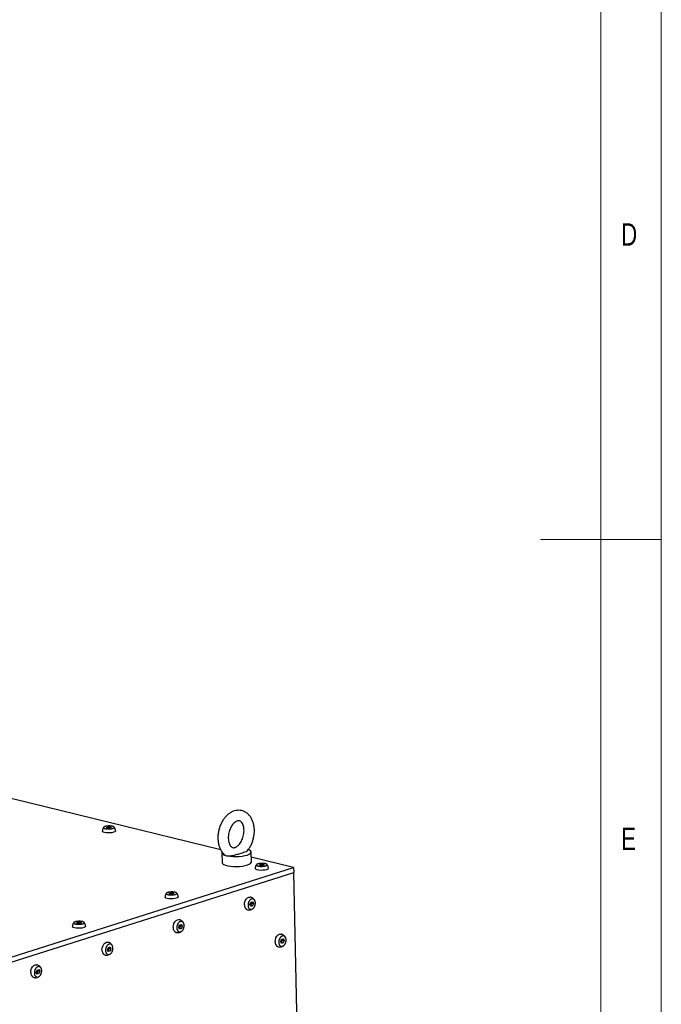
# Model space of a CAD drawing. Header units: millimetres. Extents: x 5 to 595, y 5 to 415.
# Tile 47 of 68: x 536 to 589, y 172 to 253. Entities that reach past the tile are written whole.
import ezdxf

# ---------------------------------------------------------------- set-up
doc = ezdxf.new("R2010")
doc.units = ezdxf.units.MM
doc.layers.add('NOTES', color=6, linetype='Continuous')
doc.layers.add('TRAIT-FORT', color=4, linetype='Continuous', lineweight=25)
doc.styles.add('SLDTEXTSTYLE0', font='TXT', dxfattribs={"width": 0.75})

msp = doc.modelspace()

# ---------------------------------------------------------------- linework, layer by layer
at = {"color": 7, "linetype": 'Continuous', "lineweight": 18}
for p, q in [((589, 5), (589, 415)), ((584, 10), (584, 410)), ((589, 210), (579, 210))]:
    msp.add_line(p, q, dxfattribs=at)
at = {"layer": 'TRAIT-FORT', "color": 4, "linetype": 'Continuous', "lineweight": 25}
for p, q in [((552.5443, 184.3361), (470.5678, 204.3804)), ((543.0888, 186.1924), (543.2326, 186.2368)), ((543.1448, 186.138), (543.0888, 186.1924)), ((543.3447, 186.128), (543.1448, 186.138)), ((543.2326, 186.2368), (543.4325, 186.2268)), ((543.235, 186.1335), (543.2326, 186.2368)), ((543.4885, 186.1724), (543.3447, 186.128)), ((543.4325, 186.2268), (543.4885, 186.1724)), ((543.4341, 186.1556), (543.4325, 186.2268)), ((552.6395, 184.0897), (552.6582, 183.2671)), ((555.0861, 183.3223), (555.0674, 184.1449)), ((558.5708, 182.8625), (555.0771, 183.7168)), ((533.4276, 174.8958), (558.5708, 182.8625)), ((555.7393, 183.0992), (555.8831, 183.1436)), ((555.7953, 183.0448), (555.7393, 183.0992)), ((555.9951, 183.0348), (555.7953, 183.0448)), ((555.8831, 183.1436), (556.0829, 183.1336)), ((555.8855, 183.0403), (555.8831, 183.1436)), ((556.1389, 183.0792), (555.9951, 183.0348)), ((556.0829, 183.1336), (556.1389, 183.0792)), ((556.0845, 183.0624), (556.0829, 183.1336)), ((558.5708, 182.8625), (558.5801, 182.4512)), ((533.4369, 174.4845), (558.5801, 182.4512)), ((560.1391, 113.9004), (558.5801, 182.4512)), ((548.2749, 180.7341), (548.4187, 180.7785)), ((548.3309, 180.6797), (548.2749, 180.7341)), ((548.5307, 180.6696), (548.3309, 180.6797)), ((548.4187, 180.7785), (548.6185, 180.7685)), ((548.4211, 180.6751), (548.4187, 180.7785)), ((548.6745, 180.714), (548.5307, 180.6696)), ((548.6185, 180.7685), (548.6745, 180.714)), ((548.6202, 180.6973), (548.6185, 180.7685)), ((555.0325, 179.9908), (555.1742, 180.0357)), ((555.1742, 180.0357), (555.249, 179.8868)), ((554.9655, 179.797), (555.0325, 179.9908)), ((555.0402, 179.648), (554.9655, 179.797)), ((555.006, 179.7163), (555.0472, 179.7259)), ((555.182, 179.6929), (555.0402, 179.648)), ((555.182, 179.6929), (555.0472, 179.7259)), ((555.1142, 179.9197), (555.0637, 180.0007)), ((555.1142, 179.9197), (555.249, 179.8868)), ((555.249, 179.8868), (555.182, 179.6929)), ((540.6141, 178.3067), (540.7579, 178.3511)), ((540.6701, 178.2523), (540.6141, 178.3067)), ((540.8699, 178.2423), (540.6701, 178.2523)), ((540.7579, 178.3511), (540.9577, 178.3411)), ((540.7602, 178.2478), (540.7579, 178.3511)), ((541.0137, 178.2867), (540.8699, 178.2423)), ((540.9577, 178.3411), (541.0137, 178.2867)), ((540.9593, 178.2699), (540.9577, 178.3411)), ((549.0725, 177.9298), (549.1395, 178.1236)), ((549.1473, 177.7808), (549.0725, 177.9298)), ((549.113, 177.8491), (549.1543, 177.8587)), ((549.1395, 178.1236), (549.2813, 178.1685)), ((549.2891, 177.8257), (549.1473, 177.7808)), ((549.2891, 177.8257), (549.1543, 177.8587)), ((549.2213, 178.0525), (549.1707, 178.1335)), ((549.2213, 178.0525), (549.3561, 178.0196)), ((549.2813, 178.1685), (549.3561, 178.0196)), ((549.3561, 178.0196), (549.2891, 177.8257)), ((557.5082, 176.7361), (557.5752, 176.93)), ((557.5752, 176.93), (557.7169, 176.9749)), ((557.6569, 176.8589), (557.6064, 176.9398)), ((557.6569, 176.8589), (557.7917, 176.8259)), ((557.7169, 176.9749), (557.7917, 176.8259)), ((557.7917, 176.8259), (557.7247, 176.6321)), ((543.1796, 176.0626), (543.2466, 176.2564)), ((543.2544, 175.9136), (543.1796, 176.0626)), ((543.2201, 175.9819), (543.2613, 175.9915)), ((543.2466, 176.2564), (543.3884, 176.3013)), ((543.3961, 175.9585), (543.2544, 175.9136)), ((543.3961, 175.9585), (543.2613, 175.9915)), ((543.3283, 176.1853), (543.2778, 176.2663)), ((543.3283, 176.1853), (543.4631, 176.1523)), ((543.3884, 176.3013), (543.4631, 176.1523)), ((543.4631, 176.1523), (543.3961, 175.9585)), ((557.5829, 176.5872), (557.5082, 176.7361)), ((557.5487, 176.6555), (557.5899, 176.6651)), ((557.7247, 176.6321), (557.5829, 176.5872)), ((557.7247, 176.6321), (557.5899, 176.6651)), ((537.2867, 174.1953), (537.3537, 174.3892)), ((537.3537, 174.3892), (537.4954, 174.4341)), ((537.4354, 174.3181), (537.3848, 174.399)), ((537.4354, 174.3181), (537.5702, 174.2851)), ((537.4954, 174.4341), (537.5702, 174.2851)), ((537.3614, 174.0464), (537.2867, 174.1953)), ((537.3272, 174.1146), (537.3684, 174.1243)), ((537.5032, 174.0913), (537.3614, 174.0464)), ((537.5032, 174.0913), (537.3684, 174.1243)), ((537.5702, 174.2851), (537.5032, 174.0913))]:
    msp.add_line(p, q, dxfattribs=at)
at = {"layer": 'TRAIT-FORT', "color": 4, "linetype": 'Continuous', "lineweight": 25, "flags": 128}
for points in [[(542.9169, 185.7639), (542.8153, 185.7999), (542.7606, 185.8438), (542.7528, 185.8684)], [(543.8382, 185.8932), (543.8326, 185.8703), (543.7823, 185.8237), (543.6844, 185.7828), (543.5483, 185.7515), (543.3876, 185.7328), (543.2178, 185.7286), (543.0556, 185.7393), (542.9169, 185.7639)], [(552.6554, 184.1472), (552.6494, 184.1356), (552.6435, 184.0642), (552.6907, 183.9951), (552.7889, 183.9314), (552.934, 183.8758)], [(553.1117, 183.8324), (553.3283, 183.7995), (553.568, 183.7806), (553.8202, 183.7765), (554.0739, 183.7873), (554.3179, 183.8126), (554.5414, 183.8514), (554.7348, 183.9018), (554.8895, 183.9616), (554.9986, 184.0283), (555.0574, 184.099), (555.0634, 184.1704), (555.0162, 184.2395), (554.9179, 184.3032), (554.7729, 184.3587)], [(552.6582, 183.2671), (552.662, 183.2423), (552.7085, 183.1733), (552.8058, 183.1097), (552.9497, 183.0541), (553.134, 183.0091), (553.3505, 182.9765), (553.5898, 182.9578), (553.8415, 182.9539), (554.0945, 182.9648), (554.3378, 182.9902), (554.5607, 183.0289), (554.7535, 183.0792)], [(554.7535, 183.0792), (554.9078, 183.1389), (555.0169, 183.2054), (555.0759, 183.2758), (555.0861, 183.3223)], [(555.5674, 182.6707), (555.4657, 182.7067), (555.4111, 182.7506), (555.4033, 182.7752)], [(556.4887, 182.8), (556.4831, 182.7771), (556.4328, 182.7305), (556.3348, 182.6896), (556.1988, 182.6583), (556.038, 182.6396), (555.8682, 182.6354), (555.7061, 182.6461), (555.5674, 182.6707)], [(548.103, 180.3055), (548.0013, 180.3415), (547.9467, 180.3854), (547.9389, 180.4101)], [(549.0243, 180.4348), (549.0187, 180.4119), (548.9684, 180.3654), (548.8704, 180.3245), (548.7344, 180.2931), (548.5736, 180.2745), (548.4039, 180.2703), (548.2417, 180.281), (548.103, 180.3055)], [(554.5059, 179.7795), (554.5205, 179.9463), (554.5702, 180.1083), (554.6502, 180.2497), (554.7526, 180.3566), (554.8673, 180.4187), (554.9832, 180.4297), (555.0078, 180.425)], [(548.613, 177.9123), (548.6276, 178.079), (548.6773, 178.2411), (548.7573, 178.3825), (548.8596, 178.4894), (548.9744, 178.5514), (549.0903, 178.5625), (549.1149, 178.5578)], [(540.4422, 177.8781), (540.3405, 177.9141), (540.2859, 177.9581), (540.278, 177.9827)], [(541.3635, 178.0074), (541.3579, 177.9845), (541.3076, 177.938), (541.2096, 177.8971), (541.0736, 177.8658), (540.9128, 177.8471), (540.743, 177.8429), (540.5808, 177.8536), (540.4422, 177.8781)], [(557.0486, 176.7186), (557.0632, 176.8854), (557.1129, 177.0474), (557.1929, 177.1888), (557.2953, 177.2958), (557.41, 177.3578), (557.5259, 177.3688), (557.5505, 177.3642)], [(542.72, 176.045), (542.7346, 176.2118), (542.7844, 176.3738), (542.8643, 176.5153), (542.9667, 176.6222), (543.0814, 176.6842), (543.1973, 176.6952), (543.222, 176.6906)], [(536.8271, 174.1778), (536.8417, 174.3446), (536.8914, 174.5066), (536.9714, 174.648), (537.0737, 174.755), (537.1885, 174.817), (537.3044, 174.828), (537.329, 174.8234)]]:
    msp.add_lwpolyline(points, dxfattribs=at)
at = {"layer": 'TRAIT-FORT', "color": 4, "linetype": 'Continuous', "lineweight": 25}
for centre in [(554.8965, 179.7352), (549.0035, 177.868), (543.1106, 176.0008), (557.4392, 176.6744), (537.2176, 174.1335)]:
    msp.add_arc(centre, 0.3931, 173.533026, 248.185195, dxfattribs=at)
for points, knots in [([(554.7804, 184.2914), (554.7809, 184.292), (554.8433, 184.3613), (554.9473, 184.5273), (555.0869, 184.7856), (555.1956, 185.0665), (555.2745, 185.359), (555.3211, 185.6581), (555.3341, 185.9574), (555.3125, 186.2509), (555.2556, 186.5324), (555.1629, 186.7952), (555.0352, 187.032), (554.8749, 187.235), (554.6871, 187.3973), (554.4791, 187.5142), (554.2586, 187.5841), (554.0324, 187.6078), (553.8059, 187.5871), (553.5826, 187.5239), (553.3655, 187.4195), (553.1577, 187.275), (552.9633, 187.0923), (552.7871, 186.8751), (552.6336, 186.6287), (552.5066, 186.3595), (552.4086, 186.0738), (552.3424, 185.778), (552.3106, 185.5087), (552.3104, 185.3417), (552.3103, 185.2733)], [0, 0, 0, 0, 0.0003144, 0.0383614, 0.076505, 0.1146425, 0.1527838, 0.190986, 0.229305, 0.26781, 0.3065497, 0.3454994, 0.384399, 0.4228291, 0.4603179, 0.4966161, 0.531855, 0.566464, 0.6008844, 0.6356211, 0.6711078, 0.7075381, 0.7448228, 0.7826764, 0.8207926, 0.8589372, 0.8970716, 0.935228, 0.9734689, 1, 1, 1, 1]), ([(553.1672, 185.2928), (553.1671, 185.3287), (553.1667, 185.4358), (553.1863, 185.6217), (553.2354, 185.8436), (553.31, 186.0566), (553.4059, 186.2512), (553.5178, 186.4194), (553.6387, 186.5548), (553.7609, 186.6538), (553.876, 186.7156), (553.9773, 186.7438), (554.0646, 186.7448), (554.1401, 186.723), (554.2188, 186.672), (554.2972, 186.587), (554.3698, 186.4634), (554.4281, 186.3015), (554.4645, 186.1132), (554.4759, 185.9049), (554.4603, 185.6849), (554.4176, 185.4621), (554.3491, 185.246), (554.258, 185.046), (554.1496, 184.8705), (554.0301, 184.7264), (553.9074, 184.6181), (553.7898, 184.5472), (553.6847, 184.5112), (553.5945, 184.504), (553.5181, 184.5199), (553.4413, 184.5614), (553.3639, 184.6352), (553.2909, 184.7438), (553.2283, 184.8892), (553.1847, 185.0656), (553.1697, 185.206), (553.1675, 185.2824), (553.1672, 185.2928)], [0, 0, 0, 0, 0.0143993, 0.0429638, 0.071651, 0.1003527, 0.1289188, 0.1572398, 0.185264, 0.2130563, 0.2408709, 0.2692455, 0.2995301, 0.334716, 0.3649483, 0.3926325, 0.4221994, 0.4506548, 0.4789317, 0.5072778, 0.5358033, 0.5644694, 0.5931784, 0.6217908, 0.6501806, 0.6782788, 0.7061126, 0.7338996, 0.762047, 0.7916627, 0.8252058, 0.8569948, 0.8851678, 0.9120492, 0.9406853, 0.9689677, 0.9957649, 1, 1, 1, 1]), ([(542.8566, 186.1972), (542.8533, 186.1937), (542.8174, 186.1548), (542.7836, 186.0695), (542.7544, 185.9611), (542.7539, 185.8968), (542.7537, 185.8685)], [0, 0, 0, 0, 0.0411565, 0.4526064, 0.7586354, 1, 1, 1, 1]), ([(542.9799, 186.0871), (542.9632, 186.0918), (542.9292, 186.1013), (542.8909, 186.1184), (542.863, 186.1374), (542.8475, 186.1576), (542.8444, 186.1786), (542.854, 186.1995), (542.8759, 186.2201), (542.9094, 186.2395), (542.954, 186.2574), (543.0076, 186.2731), (543.0697, 186.2863), (543.1375, 186.2964), (543.2101, 186.3034), (543.2844, 186.3069), (543.3594, 186.3069), (543.4318, 186.3034), (543.5007, 186.2964), (543.5555, 186.2874), (543.6047, 186.2764), (543.6477, 186.2634), (543.6865, 186.2464), (543.7143, 186.2274), (543.7298, 186.2073), (543.7328, 186.1863), (543.7233, 186.1653), (543.7014, 186.1447), (543.6679, 186.1253), (543.6233, 186.1074), (543.5697, 186.0917), (543.5076, 186.0785), (543.4398, 186.0684), (543.3671, 186.0614), (543.2929, 186.0579), (543.2179, 186.0579), (543.1455, 186.0614), (543.0766, 186.0685), (543.0215, 186.0773), (542.9914, 186.0844), (542.9799, 186.0871)], [0, 0, 0, 0, 0.02646261, 0.05369265, 0.08015526, 0.10738529, 0.13384791, 0.16107794, 0.18754055, 0.21477058, 0.2412332, 0.26846323, 0.29492584, 0.32215587, 0.34861849, 0.37584852, 0.40231113, 0.42954117, 0.45600378, 0.48323381, 0.5, 0.52646261, 0.55369265, 0.58015526, 0.60738529, 0.63384791, 0.66107794, 0.68754055, 0.71477058, 0.7412332, 0.76846323, 0.79492584, 0.82215587, 0.84861849, 0.87584852, 0.90231113, 0.92954117, 0.95600378, 0.98323381, 1, 1, 1, 1]), ([(543.8142, 186.041), (543.7949, 186.0915), (543.7706, 186.155), (543.7282, 186.2074), (543.7195, 186.2181)], [0, 0, 0, 0, 0.7957282, 1, 1, 1, 1]), ([(543.8373, 185.8931), (543.8375, 185.8968), (543.8402, 185.9468), (543.8267, 185.9957), (543.8142, 186.041)], [0, 0, 0, 0, 0.0746746, 1, 1, 1, 1]), ([(552.3103, 185.2733), (552.3126, 185.2197), (552.319, 185.0674), (552.357, 184.8239), (552.4358, 184.5534), (552.5499, 184.305), (552.6999, 184.0909), (552.8308, 183.9476), (552.9183, 183.8915), (552.9361, 183.8801)], [0, 0, 0, 0, 0.09396173, 0.26650528, 0.44028786, 0.61442471, 0.78725997, 0.95664522, 1, 1, 1, 1]), ([(553.1117, 183.8324), (553.1377, 183.8313), (553.2116, 183.8281), (553.3679, 183.8376), (553.6257, 183.878), (553.9143, 183.9608), (554.1982, 184.0523), (554.4527, 184.1321), (554.6458, 184.2037), (554.7649, 184.2597), (554.7788, 184.2907), (554.7795, 184.2923)], [0, 0, 0, 0, 0.0337407, 0.0959319, 0.1955804, 0.3935691, 0.5958433, 0.7274968, 0.8596557, 0.9927121, 1, 1, 1, 1]), ([(552.934, 183.8758), (552.9648, 183.858), (553.0205, 183.8257), (553.0835, 183.8303), (553.1117, 183.8324)], [0, 0, 0, 0, 0.5522666, 1, 1, 1, 1]), ([(555.5071, 183.104), (555.5038, 183.1005), (555.4679, 183.0616), (555.4341, 182.9763), (555.4049, 182.8679), (555.4044, 182.8036), (555.4041, 182.7753)], [0, 0, 0, 0, 0.0411565, 0.4526064, 0.7586354, 1, 1, 1, 1]), ([(555.6304, 182.9939), (555.6137, 182.9986), (555.5797, 183.0081), (555.5414, 183.0252), (555.5135, 183.0442), (555.498, 183.0644), (555.4949, 183.0854), (555.5044, 183.1063), (555.5264, 183.1269), (555.5599, 183.1463), (555.6044, 183.1642), (555.6581, 183.1799), (555.7202, 183.1931), (555.7879, 183.2032), (555.8606, 183.2102), (555.9349, 183.2137), (556.0099, 183.2137), (556.0823, 183.2102), (556.1512, 183.2032), (556.206, 183.1942), (556.2551, 183.1832), (556.2982, 183.1702), (556.3369, 183.1532), (556.3647, 183.1342), (556.3802, 183.1141), (556.3833, 183.0931), (556.3738, 183.0721), (556.3518, 183.0515), (556.3184, 183.0321), (556.2738, 183.0142), (556.2202, 182.9985), (556.1581, 182.9853), (556.0903, 182.9752), (556.0176, 182.9682), (555.9434, 182.9647), (555.8683, 182.9647), (555.7959, 182.9682), (555.7271, 182.9753), (555.672, 182.9841), (555.6419, 182.9912), (555.6304, 182.9939)], [0, 0, 0, 0, 0.02646261, 0.05369265, 0.08015526, 0.10738529, 0.13384791, 0.16107794, 0.18754055, 0.21477058, 0.2412332, 0.26846323, 0.29492584, 0.32215587, 0.34861849, 0.37584852, 0.40231113, 0.42954117, 0.45600378, 0.48323381, 0.5, 0.52646261, 0.55369265, 0.58015526, 0.60738529, 0.63384791, 0.66107794, 0.68754055, 0.71477058, 0.7412332, 0.76846323, 0.79492584, 0.82215587, 0.84861849, 0.87584852, 0.90231113, 0.92954117, 0.95600378, 0.98323381, 1, 1, 1, 1]), ([(556.4647, 182.9478), (556.4453, 182.9983), (556.4211, 183.0618), (556.3787, 183.1142), (556.37, 183.1249)], [0, 0, 0, 0, 0.7957282, 1, 1, 1, 1]), ([(556.4878, 182.7999), (556.488, 182.8036), (556.4907, 182.8536), (556.4772, 182.9025), (556.4647, 182.9478)], [0, 0, 0, 0, 0.0746746, 1, 1, 1, 1]), ([(548.166, 180.6287), (548.1493, 180.6334), (548.1153, 180.6429), (548.077, 180.6601), (548.0491, 180.6791), (548.0336, 180.6992), (548.0305, 180.7202), (548.04, 180.7412), (548.062, 180.7618), (548.0955, 180.7812), (548.14, 180.7991), (548.1937, 180.8147), (548.2558, 180.8279), (548.3235, 180.8381), (548.3962, 180.8451), (548.4705, 180.8486), (548.5455, 180.8486), (548.6179, 180.845), (548.6868, 180.838), (548.7416, 180.8291), (548.7908, 180.8181), (548.8338, 180.8051), (548.8725, 180.7881), (548.9003, 180.769), (548.9158, 180.7489), (548.9189, 180.7279), (548.9094, 180.707), (548.8874, 180.6864), (548.854, 180.667), (548.8094, 180.649), (548.7558, 180.6334), (548.6937, 180.6202), (548.6259, 180.61), (548.5532, 180.6031), (548.479, 180.5995), (548.4039, 180.5996), (548.3315, 180.6031), (548.2627, 180.6101), (548.2076, 180.619), (548.1775, 180.626), (548.166, 180.6287)], [0, 0, 0, 0, 0.0264626, 0.0536926, 0.0801553, 0.1073853, 0.1338479, 0.1610779, 0.1875406, 0.2147706, 0.2412332, 0.2684632, 0.2949258, 0.3221559, 0.3486185, 0.3758485, 0.4023111, 0.4295412, 0.4560038, 0.4832338, 0.5, 0.5264626, 0.5536926, 0.5801553, 0.6073853, 0.6338479, 0.6610779, 0.6875406, 0.7147706, 0.7412332, 0.7684632, 0.7949258, 0.8221559, 0.8486185, 0.8758485, 0.9023111, 0.9295412, 0.9560038, 0.9832338, 1, 1, 1, 1]), ([(548.0427, 180.7389), (548.0394, 180.7354), (548.0035, 180.6964), (547.9697, 180.6112), (547.9405, 180.5028), (547.94, 180.4385), (547.9397, 180.4101)], [0, 0, 0, 0, 0.0411565, 0.4526064, 0.7586354, 1, 1, 1, 1]), ([(549.0003, 180.5826), (548.9809, 180.6332), (548.9567, 180.6967), (548.9143, 180.749), (548.9056, 180.7597)], [0, 0, 0, 0, 0.7957282, 1, 1, 1, 1]), ([(549.0234, 180.4348), (549.0236, 180.4385), (549.0263, 180.4884), (549.0128, 180.5374), (549.0003, 180.5826)], [0, 0, 0, 0, 0.0746746, 1, 1, 1, 1]), ([(554.8029, 179.7455), (554.8032, 179.7693), (554.8038, 179.8176), (554.8155, 179.8911), (554.835, 179.9637), (554.8622, 180.0323), (554.8965, 180.096), (554.9366, 180.152), (554.9818, 180.1996), (555.0302, 180.2367), (555.0813, 180.2629), (555.1326, 180.277), (555.1836, 180.2787), (555.232, 180.2681), (555.2774, 180.2453), (555.3175, 180.2113), (555.3519, 180.1664), (555.3792, 180.1127), (555.3989, 180.0509), (555.4089, 179.9918), (555.4126, 179.9299), (555.4103, 179.866), (555.3991, 179.7927), (555.3795, 179.72), (555.3523, 179.6515), (555.3179, 179.5877), (555.2779, 179.5318), (555.2327, 179.4841), (555.1843, 179.447), (555.1332, 179.4208), (555.0819, 179.4068), (555.0309, 179.405), (554.9824, 179.4156), (554.9371, 179.4385), (554.897, 179.4725), (554.8626, 179.5174), (554.8353, 179.571), (554.8157, 179.6329), (554.8054, 179.6919), (554.8036, 179.7307), (554.8029, 179.7455)], [0, 0, 0, 0, 0.0264626, 0.0536926, 0.0801553, 0.1073853, 0.1338479, 0.1610779, 0.1875406, 0.2147706, 0.2412332, 0.2684632, 0.2949258, 0.3221559, 0.3486185, 0.3758485, 0.4023111, 0.4295412, 0.4560038, 0.4832338, 0.5, 0.5264626, 0.5536926, 0.5801553, 0.6073853, 0.6338479, 0.6610779, 0.6875406, 0.7147706, 0.7412332, 0.7684632, 0.7949258, 0.8221559, 0.8486185, 0.8758485, 0.9023111, 0.9295412, 0.9560038, 0.9832338, 1, 1, 1, 1]), ([(555.3645, 180.1273), (555.353, 180.1543), (555.3326, 180.2024), (555.2744, 180.2728), (555.1977, 180.3422), (555.1029, 180.3989), (555.0345, 180.4146), (555.0072, 180.4209)], [0, 0, 0, 0, 0.1816739, 0.3240394, 0.5647118, 0.8255403, 1, 1, 1, 1]), ([(554.7511, 179.3744), (554.7683, 179.3691), (554.8322, 179.3494), (554.9521, 179.3549), (555.0931, 179.3887), (555.1704, 179.4435), (555.2058, 179.4686)], [0, 0, 0, 0, 0.11165472, 0.41506187, 0.73200292, 1, 1, 1, 1]), ([(555.0472, 179.7259), (555.0531, 179.762), (555.0642, 179.8295), (555.0983, 179.8911), (555.1142, 179.9197)], [0, 0, 0, 0, 0.53474673, 1, 1, 1, 1]), ([(540.5052, 178.2014), (540.4885, 178.206), (540.4545, 178.2155), (540.4162, 178.2327), (540.3883, 178.2517), (540.3728, 178.2718), (540.3697, 178.2928), (540.3792, 178.3138), (540.4012, 178.3344), (540.4346, 178.3538), (540.4792, 178.3717), (540.5328, 178.3874), (540.595, 178.4006), (540.6627, 178.4107), (540.7354, 178.4177), (540.8096, 178.4212), (540.8847, 178.4212), (540.9571, 178.4177), (541.026, 178.4107), (541.0808, 178.4017), (541.1299, 178.3907), (541.1729, 178.3777), (541.2117, 178.3607), (541.2395, 178.3417), (541.255, 178.3215), (541.2581, 178.3005), (541.2486, 178.2796), (541.2266, 178.259), (541.1932, 178.2396), (541.1486, 178.2217), (541.095, 178.206), (541.0328, 178.1928), (540.9651, 178.1827), (540.8924, 178.1757), (540.8182, 178.1722), (540.7431, 178.1722), (540.6707, 178.1757), (540.6019, 178.1827), (540.5467, 178.1916), (540.5167, 178.1987), (540.5052, 178.2014)], [0, 0, 0, 0, 0.02646261, 0.05369265, 0.08015526, 0.10738529, 0.13384791, 0.16107794, 0.18754055, 0.21477058, 0.2412332, 0.26846323, 0.29492584, 0.32215587, 0.34861849, 0.37584852, 0.40231113, 0.42954117, 0.45600378, 0.48323381, 0.5, 0.52646261, 0.55369265, 0.58015526, 0.60738529, 0.63384791, 0.66107794, 0.68754055, 0.71477058, 0.7412332, 0.76846323, 0.79492584, 0.82215587, 0.84861849, 0.87584852, 0.90231113, 0.92954117, 0.95600378, 0.98323381, 1, 1, 1, 1]), ([(548.91, 177.8783), (548.9103, 177.9021), (548.9108, 177.9504), (548.9225, 178.0239), (548.942, 178.0965), (548.9692, 178.1651), (549.0036, 178.2288), (549.0436, 178.2848), (549.0889, 178.3324), (549.1373, 178.3695), (549.1883, 178.3957), (549.2396, 178.4098), (549.2907, 178.4115), (549.3391, 178.4009), (549.3844, 178.3781), (549.4245, 178.344), (549.459, 178.2992), (549.4862, 178.2455), (549.506, 178.1837), (549.5159, 178.1246), (549.5197, 178.0627), (549.5174, 177.9988), (549.5062, 177.9254), (549.4865, 177.8528), (549.4594, 177.7843), (549.425, 177.7205), (549.385, 177.6645), (549.3397, 177.6169), (549.2913, 177.5798), (549.2403, 177.5536), (549.189, 177.5396), (549.1379, 177.5378), (549.0895, 177.5484), (549.0442, 177.5712), (549.0041, 177.6053), (548.9696, 177.6502), (548.9424, 177.7038), (548.9227, 177.7657), (548.9124, 177.8247), (548.9107, 177.8635), (548.91, 177.8783)], [0, 0, 0, 0, 0.0264626, 0.0536926, 0.0801553, 0.1073853, 0.1338479, 0.1610779, 0.1875406, 0.2147706, 0.2412332, 0.2684632, 0.2949258, 0.3221559, 0.3486185, 0.3758485, 0.4023111, 0.4295412, 0.4560038, 0.4832338, 0.5, 0.5264626, 0.5536926, 0.5801553, 0.6073853, 0.6338479, 0.6610779, 0.6875406, 0.7147706, 0.7412332, 0.7684632, 0.7949258, 0.8221559, 0.8486185, 0.8758485, 0.9023111, 0.9295412, 0.9560038, 0.9832338, 1, 1, 1, 1]), ([(549.4715, 178.2601), (549.4601, 178.2871), (549.4396, 178.3352), (549.3814, 178.4056), (549.3047, 178.475), (549.2099, 178.5317), (549.1416, 178.5474), (549.1142, 178.5537)], [0, 0, 0, 0, 0.1816739, 0.3240394, 0.5647118, 0.8255403, 1, 1, 1, 1]), ([(540.3819, 178.3115), (540.3786, 178.308), (540.3427, 178.2691), (540.3088, 178.1838), (540.2797, 178.0754), (540.2791, 178.0111), (540.2789, 177.9828)], [0, 0, 0, 0, 0.0411565, 0.4526064, 0.7586354, 1, 1, 1, 1]), ([(541.3394, 178.1552), (541.3201, 178.2058), (541.2958, 178.2693), (541.2535, 178.3217), (541.2448, 178.3323)], [0, 0, 0, 0, 0.7957282, 1, 1, 1, 1]), ([(541.3626, 178.0074), (541.3628, 178.0111), (541.3655, 178.0611), (541.3519, 178.11), (541.3394, 178.1552)], [0, 0, 0, 0, 0.07467458, 1, 1, 1, 1]), ([(548.8581, 177.5072), (548.8753, 177.5019), (548.9392, 177.4822), (549.0592, 177.4877), (549.2002, 177.5215), (549.2775, 177.5763), (549.3129, 177.6014)], [0, 0, 0, 0, 0.1116547, 0.4150619, 0.7320029, 1, 1, 1, 1]), ([(549.1543, 177.8587), (549.1602, 177.8948), (549.1713, 177.9623), (549.2054, 178.0239), (549.2213, 178.0525)], [0, 0, 0, 0, 0.5347467, 1, 1, 1, 1]), ([(557.3456, 176.6847), (557.3459, 176.7085), (557.3465, 176.7568), (557.3582, 176.8303), (557.3777, 176.9029), (557.4049, 176.9714), (557.4392, 177.0352), (557.4793, 177.0911), (557.5245, 177.1388), (557.5729, 177.1759), (557.624, 177.2021), (557.6753, 177.2161), (557.7263, 177.2179), (557.7747, 177.2073), (557.8201, 177.1845), (557.8602, 177.1504), (557.8946, 177.1055), (557.9219, 177.0519), (557.9416, 176.99), (557.9516, 176.9309), (557.9553, 176.8691), (557.953, 176.8052), (557.9418, 176.7318), (557.9222, 176.6592), (557.895, 176.5906), (557.8606, 176.5269), (557.8206, 176.4709), (557.7754, 176.4233), (557.727, 176.3862), (557.6759, 176.36), (557.6246, 176.3459), (557.5736, 176.3442), (557.5251, 176.3548), (557.4798, 176.3776), (557.4397, 176.4116), (557.4053, 176.4565), (557.378, 176.5102), (557.3584, 176.5721), (557.3481, 176.631), (557.3463, 176.6699), (557.3456, 176.6847)], [0, 0, 0, 0, 0.0264626, 0.0536926, 0.0801553, 0.1073853, 0.1338479, 0.1610779, 0.1875406, 0.2147706, 0.2412332, 0.2684632, 0.2949258, 0.3221559, 0.3486185, 0.3758485, 0.4023111, 0.4295412, 0.4560038, 0.4832338, 0.5, 0.5264626, 0.5536926, 0.5801553, 0.6073853, 0.6338479, 0.6610779, 0.6875406, 0.7147706, 0.7412332, 0.7684632, 0.7949258, 0.8221559, 0.8486185, 0.8758485, 0.9023111, 0.9295412, 0.9560038, 0.9832338, 1, 1, 1, 1]), ([(557.9072, 177.0664), (557.8957, 177.0934), (557.8753, 177.1416), (557.8171, 177.212), (557.7404, 177.2813), (557.6456, 177.338), (557.5772, 177.3538), (557.5499, 177.3601)], [0, 0, 0, 0, 0.1816739, 0.3240394, 0.5647118, 0.8255403, 1, 1, 1, 1]), ([(557.5899, 176.6651), (557.5958, 176.7012), (557.6069, 176.7687), (557.641, 176.8303), (557.6569, 176.8589)], [0, 0, 0, 0, 0.5347467, 1, 1, 1, 1]), ([(543.017, 176.0111), (543.0173, 176.0349), (543.0179, 176.0832), (543.0296, 176.1567), (543.0491, 176.2293), (543.0763, 176.2978), (543.1107, 176.3616), (543.1507, 176.4176), (543.1959, 176.4652), (543.2443, 176.5023), (543.2954, 176.5285), (543.3467, 176.5425), (543.3977, 176.5443), (543.4462, 176.5337), (543.4915, 176.5109), (543.5316, 176.4768), (543.566, 176.432), (543.5933, 176.3783), (543.613, 176.3165), (543.623, 176.2574), (543.6268, 176.1955), (543.6244, 176.1316), (543.6132, 176.0582), (543.5936, 175.9856), (543.5664, 175.917), (543.5321, 175.8533), (543.492, 175.7973), (543.4468, 175.7497), (543.3984, 175.7126), (543.3473, 175.6864), (543.296, 175.6724), (543.245, 175.6706), (543.1966, 175.6812), (543.1512, 175.704), (543.1111, 175.7381), (543.0767, 175.7829), (543.0494, 175.8366), (543.0298, 175.8985), (543.0195, 175.9574), (543.0177, 175.9963), (543.017, 176.0111)], [0, 0, 0, 0, 0.0264626, 0.0536926, 0.0801553, 0.1073853, 0.1338479, 0.1610779, 0.1875406, 0.2147706, 0.2412332, 0.2684632, 0.2949258, 0.3221559, 0.3486185, 0.3758485, 0.4023111, 0.4295412, 0.4560038, 0.4832338, 0.5, 0.5264626, 0.5536926, 0.5801553, 0.6073853, 0.6338479, 0.6610779, 0.6875406, 0.7147706, 0.7412332, 0.7684632, 0.7949258, 0.8221559, 0.8486185, 0.8758485, 0.9023111, 0.9295412, 0.9560038, 0.9832338, 1, 1, 1, 1]), ([(543.5786, 176.3928), (543.5671, 176.4198), (543.5467, 176.468), (543.4885, 176.5384), (543.4118, 176.6077), (543.317, 176.6645), (543.2487, 176.6802), (543.2213, 176.6865)], [0, 0, 0, 0, 0.1816739, 0.32403942, 0.56471185, 0.82554028, 1, 1, 1, 1]), ([(543.2613, 175.9915), (543.2672, 176.0276), (543.2783, 176.0951), (543.3125, 176.1567), (543.3283, 176.1853)], [0, 0, 0, 0, 0.5347467, 1, 1, 1, 1]), ([(557.2938, 176.3136), (557.311, 176.3083), (557.3749, 176.2886), (557.4948, 176.294), (557.6358, 176.3279), (557.7131, 176.3826), (557.7485, 176.4077)], [0, 0, 0, 0, 0.11165472, 0.41506187, 0.73200292, 1, 1, 1, 1]), ([(542.9652, 175.64), (542.9824, 175.6347), (543.0463, 175.615), (543.1662, 175.6205), (543.3072, 175.6543), (543.3845, 175.7091), (543.4199, 175.7341)], [0, 0, 0, 0, 0.1116547, 0.4150619, 0.7320029, 1, 1, 1, 1]), ([(537.1241, 174.1439), (537.1244, 174.1677), (537.125, 174.216), (537.1367, 174.2895), (537.1562, 174.3621), (537.1833, 174.4306), (537.2177, 174.4944), (537.2577, 174.5503), (537.303, 174.598), (537.3514, 174.6351), (537.4024, 174.6613), (537.4537, 174.6753), (537.5048, 174.6771), (537.5532, 174.6665), (537.5985, 174.6437), (537.6386, 174.6096), (537.6731, 174.5647), (537.7003, 174.5111), (537.7201, 174.4492), (537.73, 174.3901), (537.7338, 174.3283), (537.7315, 174.2644), (537.7203, 174.191), (537.7007, 174.1184), (537.6735, 174.0498), (537.6391, 173.9861), (537.5991, 173.9301), (537.5538, 173.8825), (537.5054, 173.8454), (537.4544, 173.8192), (537.4031, 173.8051), (537.352, 173.8034), (537.3036, 173.814), (537.2583, 173.8368), (537.2182, 173.8708), (537.1837, 173.9157), (537.1565, 173.9694), (537.1368, 174.0312), (537.1265, 174.0902), (537.1248, 174.1291), (537.1241, 174.1439)], [0, 0, 0, 0, 0.0264626, 0.0536926, 0.0801553, 0.1073853, 0.1338479, 0.1610779, 0.1875406, 0.2147706, 0.2412332, 0.2684632, 0.2949258, 0.3221559, 0.3486185, 0.3758485, 0.4023111, 0.4295412, 0.4560038, 0.4832338, 0.5, 0.5264626, 0.5536926, 0.5801553, 0.6073853, 0.6338479, 0.6610779, 0.6875406, 0.7147706, 0.7412332, 0.7684632, 0.7949258, 0.8221559, 0.8486185, 0.8758485, 0.9023111, 0.9295412, 0.9560038, 0.9832338, 1, 1, 1, 1]), ([(537.6856, 174.5256), (537.6742, 174.5526), (537.6538, 174.6008), (537.5955, 174.6712), (537.5189, 174.7405), (537.424, 174.7972), (537.3557, 174.8129), (537.3283, 174.8192)], [0, 0, 0, 0, 0.1816739, 0.32403942, 0.56471185, 0.82554028, 1, 1, 1, 1]), ([(537.3684, 174.1243), (537.3743, 174.1604), (537.3854, 174.2279), (537.4195, 174.2894), (537.4354, 174.3181)], [0, 0, 0, 0, 0.5347467, 1, 1, 1, 1]), ([(537.0722, 173.7728), (537.0894, 173.7675), (537.1534, 173.7478), (537.2733, 173.7532), (537.4143, 173.7871), (537.4916, 173.8418), (537.527, 173.8669)], [0, 0, 0, 0, 0.1116547, 0.4150619, 0.7320029, 1, 1, 1, 1])]:
    msp.add_open_spline(points, degree=3, knots=knots, dxfattribs=at)

# ---------------------------------------------------------------- texts
at = {"layer": 'NOTES', "color": 211, "char_height": 1.8521, "attachment_point": 1, "style": 'SLDTEXTSTYLE0'}
for s, insert in [('D', (585.6667, 236.168)), ('E', (585.6667, 186.168))]:
    msp.add_mtext(s, dxfattribs=dict(at, insert=insert))

doc.saveas('drawing.dxf')
